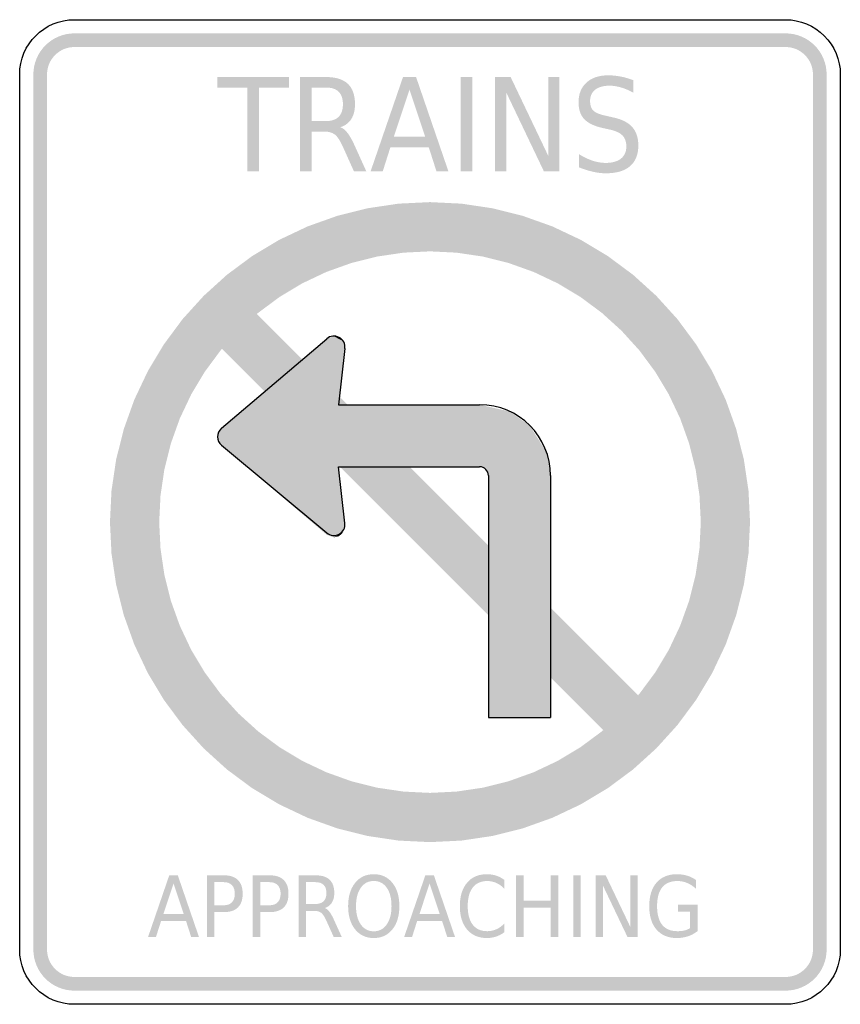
# Model space of a CAD drawing. Header units: inches. Extents: x -15 to 15, y -18 to 18.
import ezdxf

# ---------------------------------------------------------------- set-up
doc = ezdxf.new("R2010")
doc.units = ezdxf.units.IN
doc.header["$MEASUREMENT"] = 0

msp = doc.modelspace()

# ---------------------------------------------------------------- hatches: boundary and pattern name
for points in [[(-13, 17.5), (-13.147, 17.493), (-13.293, 17.471), (-13.435, 17.435), (-13.574, 17.386), (-13.707, 17.323), (-13.833, 17.247), (-13.952, 17.159), (-14.061, 17.061), (-14.16, 16.952), (-14.247, 16.833), (-14.323, 16.707), (-14.386, 16.574), (-14.435, 16.435), (-14.471, 16.293), (-14.493, 16.147), (-14.5, 16), (-14, 16), (-13.995, 16.098), (-13.981, 16.195), (-13.957, 16.29), (-13.924, 16.383), (-13.882, 16.471), (-13.831, 16.556), (-13.773, 16.634), (-13.707, 16.707), (-13.634, 16.773), (-13.556, 16.831), (-13.471, 16.882), (-13.383, 16.924), (-13.29, 16.957), (-13.195, 16.981), (-13.098, 16.995), (-13, 17), (-13, 17.5)], [(-13, 17), (13, 17), (13, 17.5), (-13, 17.5), (-13, 17)], [(14.5, 16), (14.493, 16.147), (14.471, 16.293), (14.435, 16.435), (14.386, 16.574), (14.323, 16.707), (14.247, 16.833), (14.16, 16.952), (14.061, 17.061), (13.952, 17.159), (13.833, 17.247), (13.707, 17.323), (13.574, 17.386), (13.435, 17.435), (13.293, 17.471), (13.147, 17.493), (13, 17.5), (13, 17), (13.098, 16.995), (13.195, 16.981), (13.29, 16.957), (13.383, 16.924), (13.471, 16.882), (13.556, 16.831), (13.634, 16.773), (13.707, 16.707), (13.773, 16.634), (13.831, 16.556), (13.882, 16.471), (13.924, 16.383), (13.957, 16.29), (13.981, 16.195), (13.995, 16.098), (14, 16), (14.5, 16)], [(-14, -16), (-14, 16), (-14.5, 16), (-14.5, -16), (-14, -16)], [(-7.775, 15.903), (-5.149, 15.903), (-5.149, 15.51), (-6.252, 15.51), (-6.252, 12.451), (-6.673, 12.451), (-6.673, 15.51), (-7.775, 15.51), (-7.775, 15.903)], [(1.126, 15.903), (1.547, 15.903), (1.547, 12.451), (1.126, 12.451), (1.126, 15.903)], [(2.381, 15.903), (2.948, 15.903), (4.326, 13.016), (4.326, 15.903), (4.733, 15.903), (4.733, 12.451), (4.166, 12.451), (2.788, 15.339), (2.788, 12.451), (2.381, 12.451), (2.381, 15.903)], [(14, 16), (14, -16), (14.5, -16), (14.5, 16), (14, 16)], [(0, 11.33), (-1.147, 11.274), (-2.283, 11.105), (-3.396, 10.826), (-4.477, 10.44), (-5.515, 9.949), (-6.5, 9.358), (-7.422, 8.674), (-8.273, 7.903), (-9.044, 7.053), (-9.728, 6.13), (-10.318, 5.145), (-10.809, 4.108), (-11.196, 3.026), (-11.475, 1.913), (-11.644, 0.777), (-11.7, -0.37), (-11.644, -1.517), (-11.475, -2.652), (-11.196, -3.766), (-10.809, -4.847), (-10.318, -5.885), (-9.728, -6.87), (-9.044, -7.792), (-8.273, -8.643), (-7.422, -9.414), (-6.5, -10.098), (-5.515, -10.688), (-4.477, -11.179), (-3.396, -11.566), (-2.283, -11.845), (-1.147, -12.014), (0, -12.07), (0, -10.27), (-0.97, -10.222), (-1.931, -10.08), (-2.874, -9.844), (-3.789, -9.516), (-4.667, -9.101), (-5.5, -8.601), (-6.28, -8.023), (-7, -7.37), (-7.653, -6.65), (-8.232, -5.87), (-8.731, -5.037), (-9.146, -4.158), (-9.474, -3.244), (-9.71, -2.301), (-9.852, -1.34), (-9.9, -0.37), (-9.852, 0.601), (-9.71, 1.562), (-9.474, 2.504), (-9.146, 3.419), (-8.731, 4.297), (-8.232, 5.13), (-7.653, 5.911), (-7, 6.63), (-6.28, 7.283), (-5.5, 7.862), (-4.667, 8.361), (-3.789, 8.777), (-2.874, 9.104), (-1.931, 9.34), (-0.97, 9.482), (0, 9.53), (0, 11.33)], [(0, -12.07), (1.147, -12.014), (2.283, -11.845), (3.396, -11.566), (4.477, -11.179), (5.515, -10.688), (6.5, -10.098), (7.422, -9.414), (8.273, -8.643), (9.044, -7.792), (9.728, -6.87), (10.318, -5.885), (10.809, -4.847), (11.196, -3.766), (11.475, -2.652), (11.644, -1.517), (11.7, -0.37), (11.644, 0.777), (11.475, 1.913), (11.196, 3.026), (10.809, 4.108), (10.318, 5.145), (9.728, 6.13), (9.044, 7.053), (8.273, 7.903), (7.422, 8.674), (6.5, 9.358), (5.515, 9.949), (4.477, 10.44), (3.396, 10.826), (2.283, 11.105), (1.147, 11.274), (0, 11.33), (0, 9.53), (0.97, 9.482), (1.931, 9.34), (2.874, 9.104), (3.789, 8.777), (4.667, 8.361), (5.5, 7.862), (6.28, 7.283), (7, 6.63), (7.653, 5.911), (8.232, 5.13), (8.731, 4.297), (9.146, 3.419), (9.474, 2.504), (9.71, 1.562), (9.852, 0.601), (9.9, -0.37), (9.852, -1.34), (9.71, -2.301), (9.474, -3.244), (9.146, -4.158), (8.731, -5.037), (8.232, -5.87), (7.653, -6.65), (7, -7.37), (6.28, -8.023), (5.5, -8.601), (4.667, -9.101), (3.789, -9.516), (2.874, -9.844), (1.931, -10.08), (0.97, -10.222), (0, -10.27), (0, -12.07)], [(8.273, -7.37), (-7, 7.903), (-8.273, 6.63), (7, -8.643), (8.273, -7.37)], [(-7.627, 3.062), (-3.347, 3.921), (-3.111, 5.981), (-3.776, 6.336), (-7.627, 3.062)], [(-3.776, 6.336), (-3.111, 5.981), (-3.172, 6.245), (-3.526, 6.432), (-3.776, 6.336)], [(-3.526, 6.432), (-3.172, 6.245), (-3.323, 6.385), (-3.526, 6.432)], [(-7.77, 2.751), (-3.348, 2.751), (-3.347, 3.921), (-7.627, 3.062), (-7.77, 2.751)], [(1.814, 3.921), (1.814, 1.653), (-3.347, 1.653), (-3.347, 3.921), (1.814, 3.921)], [(1.814, 1.653), (2.913, 3.676), (1.814, 3.921), (1.814, 1.653)], [(2.044, 1.558), (3.647, 3.161), (2.913, 3.676), (1.814, 1.653), (2.044, 1.558)], [(2.044, 1.558), (4.266, 2.169), (3.647, 3.161), (2.044, 1.558)], [(-7.77, 2.751), (-3.348, 2.751), (-3.347, 1.582), (-7.627, 2.441), (-7.77, 2.751)], [(-7.627, 2.441), (-3.347, 1.582), (-3.111, -0.479), (-3.776, -0.834), (-7.627, 2.441)], [(2.138, 1.329), (4.406, 1.329), (4.266, 2.169), (2.044, 1.558), (2.138, 1.329)], [(2.138, -7.51), (4.406, -7.51), (4.406, 1.329), (2.138, 1.329), (2.138, -7.51)], [(-3.776, -0.834), (-3.111, -0.479), (-3.172, -0.743), (-3.526, -0.93), (-3.776, -0.834)], [(-3.526, -0.93), (-3.172, -0.743), (-3.323, -0.882), (-3.526, -0.93)], [(3.147, -13.283), (3.421, -13.283), (3.421, -14.206), (4.416, -14.206), (4.416, -13.283), (4.69, -13.283), (4.69, -15.533), (4.416, -15.533), (4.416, -14.462), (3.421, -14.462), (3.421, -15.533), (3.147, -15.533), (3.147, -13.283)], [(5.236, -13.283), (5.51, -13.283), (5.51, -15.533), (5.236, -15.533), (5.236, -13.283)], [(6.054, -13.283), (6.423, -13.283), (7.321, -15.166), (7.321, -13.283), (7.587, -13.283), (7.587, -15.533), (7.217, -15.533), (6.319, -13.651), (6.319, -15.533), (6.054, -15.533), (6.054, -13.283)], [(-14.5, -16), (-14.493, -16.147), (-14.471, -16.293), (-14.435, -16.435), (-14.386, -16.574), (-14.323, -16.707), (-14.247, -16.833), (-14.16, -16.952), (-14.061, -17.061), (-13.952, -17.16), (-13.833, -17.247), (-13.707, -17.323), (-13.574, -17.386), (-13.435, -17.435), (-13.293, -17.471), (-13.147, -17.493), (-13, -17.5), (-13, -17), (-13.098, -16.995), (-13.195, -16.981), (-13.29, -16.957), (-13.383, -16.924), (-13.471, -16.882), (-13.556, -16.831), (-13.634, -16.773), (-13.707, -16.707), (-13.773, -16.634), (-13.831, -16.556), (-13.882, -16.471), (-13.924, -16.383), (-13.957, -16.29), (-13.981, -16.195), (-13.995, -16.098), (-14, -16), (-14.5, -16)], [(13, -17.5), (13.147, -17.493), (13.293, -17.471), (13.435, -17.435), (13.574, -17.386), (13.707, -17.323), (13.833, -17.247), (13.952, -17.16), (14.061, -17.061), (14.16, -16.952), (14.247, -16.833), (14.323, -16.707), (14.386, -16.574), (14.435, -16.435), (14.471, -16.293), (14.493, -16.147), (14.5, -16), (14, -16), (13.995, -16.098), (13.981, -16.195), (13.957, -16.29), (13.924, -16.383), (13.882, -16.471), (13.831, -16.556), (13.773, -16.634), (13.707, -16.707), (13.634, -16.773), (13.556, -16.831), (13.471, -16.882), (13.383, -16.924), (13.29, -16.957), (13.195, -16.981), (13.098, -16.995), (13, -17), (13, -17.5)], [(13, -17), (-13, -17), (-13, -17.5), (13, -17.5), (13, -17)]]:
    msp.add_hatch(color=7).paths.add_polyline_path(points)
h = msp.add_hatch(color=7)
edge = h.paths.add_edge_path()
edge.add_spline(control_points=[(-3.274, 14.07), (-3.183, 14.036), (-3.095, 13.963), (-3.01, 13.853), (-2.926, 13.742), (-2.84, 13.589), (-2.754, 13.395)], knot_values=[0, 0, 0, 0, 1, 1, 1, 2, 2, 2, 2], degree=3, periodic=0)
edge.add_line((-2.754, 13.395), (-2.326, 12.451))
edge.add_line((-2.326, 12.451), (-2.779, 12.451))
edge.add_line((-2.779, 12.451), (-3.177, 13.337))
edge.add_spline(control_points=[(-3.177, 13.337), (-3.279, 13.568), (-3.378, 13.721), (-3.474, 13.797), (-3.57, 13.873), (-3.702, 13.91), (-3.868, 13.91)], knot_values=[0, 0, 0, 0, 1, 1, 1, 2, 2, 2, 2], degree=3, periodic=0)
edge.add_line((-3.868, 13.91), (-4.326, 13.91))
edge.add_line((-4.326, 13.91), (-4.326, 12.451))
edge.add_line((-4.326, 12.451), (-4.747, 12.451))
edge.add_line((-4.747, 12.451), (-4.747, 15.903))
edge.add_line((-4.747, 15.903), (-3.799, 15.903))
edge.add_spline(control_points=[(-3.799, 15.903), (-3.443, 15.903), (-3.178, 15.821), (-3.003, 15.656), (-2.829, 15.491), (-2.742, 15.242), (-2.742, 14.909), (-2.742, 14.692), (-2.787, 14.511), (-2.877, 14.368), (-2.968, 14.225), (-3.1, 14.125), (-3.274, 14.07)], knot_values=[0, 0, 0, 0, 1, 1, 1, 2, 2, 2, 3, 3, 3, 4, 4, 4, 4], degree=3, periodic=0)
edge = h.paths.add_edge_path(flags=0)
edge.add_line((-4.326, 15.519), (-4.326, 14.294))
edge.add_line((-4.326, 14.294), (-3.799, 14.294))
edge.add_spline(control_points=[(-3.799, 14.294), (-3.595, 14.294), (-3.442, 14.346), (-3.339, 14.45), (-3.235, 14.554), (-3.184, 14.707), (-3.184, 14.909), (-3.184, 15.111), (-3.235, 15.263), (-3.339, 15.366), (-3.442, 15.468), (-3.595, 15.519), (-3.799, 15.519)], knot_values=[0, 0, 0, 0, 1, 1, 1, 2, 2, 2, 3, 3, 3, 4, 4, 4, 4], degree=3, periodic=0)
edge.add_line((-3.799, 15.519), (-4.326, 15.519))
h = msp.add_hatch(color=7)
h.paths.add_polyline_path([(-0.987, 15.903), (-0.509, 15.903), (0.675, 12.451), (0.238, 12.451), (-0.046, 13.337), (-1.447, 13.337), (-1.729, 12.451), (-2.173, 12.451), (-0.987, 15.903)])
h.paths.add_polyline_path([(-0.749, 15.443), (-1.32, 13.725), (-0.176, 13.725), (-0.749, 15.443)], flags=0)
h = msp.add_hatch(color=7)
edge = h.paths.add_edge_path()
edge.add_line((7.429, 15.79), (7.429, 15.335))
edge.add_spline(control_points=[(7.429, 15.335), (7.27, 15.419), (7.12, 15.483), (6.978, 15.524), (6.836, 15.566), (6.699, 15.587), (6.568, 15.587), (6.339, 15.587), (6.162, 15.537), (6.038, 15.439), (5.914, 15.34), (5.852, 15.2), (5.852, 15.018), (5.852, 14.865), (5.893, 14.75), (5.975, 14.672), (6.058, 14.594), (6.215, 14.531), (6.446, 14.484)], knot_values=[0, 0, 0, 0, 1, 1, 1, 2, 2, 2, 3, 3, 3, 4, 4, 4, 5, 5, 5, 6, 6, 6, 6], degree=3, periodic=0)
edge.add_line((6.446, 14.484), (6.698, 14.426))
edge.add_spline(control_points=[(6.698, 14.426), (7.012, 14.36), (7.244, 14.243), (7.393, 14.076), (7.541, 13.908), (7.616, 13.685), (7.616, 13.404), (7.616, 13.069), (7.515, 12.816), (7.314, 12.643), (7.113, 12.471), (6.817, 12.384), (6.427, 12.384), (6.279, 12.384), (6.123, 12.403), (5.957, 12.44), (5.791, 12.477), (5.62, 12.532), (5.443, 12.604)], knot_values=[0, 0, 0, 0, 1, 1, 1, 2, 2, 2, 3, 3, 3, 4, 4, 4, 5, 5, 5, 6, 6, 6, 6], degree=3, periodic=0)
edge.add_line((5.443, 12.604), (5.443, 13.085))
edge.add_spline(control_points=[(5.443, 13.085), (5.614, 12.979), (5.781, 12.898), (5.944, 12.844), (6.108, 12.791), (6.269, 12.764), (6.427, 12.764), (6.666, 12.764), (6.851, 12.816), (6.982, 12.921), (7.113, 13.026), (7.179, 13.175), (7.179, 13.369), (7.179, 13.539), (7.132, 13.671), (7.038, 13.767), (6.944, 13.863), (6.79, 13.934), (6.575, 13.982)], knot_values=[0, 0, 0, 0, 1, 1, 1, 2, 2, 2, 3, 3, 3, 4, 4, 4, 5, 5, 5, 6, 6, 6, 6], degree=3, periodic=0)
edge.add_line((6.575, 13.982), (6.321, 14.037))
edge.add_spline(control_points=[(6.321, 14.037), (6.007, 14.107), (5.78, 14.216), (5.64, 14.363), (5.501, 14.511), (5.431, 14.717), (5.431, 14.981), (5.431, 15.286), (5.528, 15.526), (5.721, 15.702), (5.915, 15.878), (6.181, 15.966), (6.52, 15.966), (6.666, 15.966), (6.815, 15.951), (6.966, 15.922), (7.117, 15.893), (7.271, 15.849), (7.429, 15.79)], knot_values=[0, 0, 0, 0, 1, 1, 1, 2, 2, 2, 3, 3, 3, 4, 4, 4, 5, 5, 5, 6, 6, 6, 6], degree=3, periodic=0)
h = msp.add_hatch(color=7)
h.paths.add_polyline_path([(-9.532, -13.283), (-9.22, -13.283), (-8.448, -15.533), (-8.733, -15.533), (-8.918, -14.956), (-9.832, -14.956), (-10.016, -15.533), (-10.305, -15.533), (-9.532, -13.283)])
h.paths.add_polyline_path([(-9.377, -13.583), (-9.749, -14.703), (-9.003, -14.703), (-9.377, -13.583)], flags=0)
h = msp.add_hatch(color=7)
edge = h.paths.add_edge_path()
edge.add_line((-8.154, -13.283), (-7.536, -13.283))
edge.add_spline(control_points=[(-7.536, -13.283), (-7.309, -13.283), (-7.138, -13.341), (-7.022, -13.455), (-6.906, -13.569), (-6.848, -13.736), (-6.848, -13.956), (-6.848, -14.178), (-6.906, -14.345), (-7.022, -14.459), (-7.138, -14.573), (-7.309, -14.629), (-7.536, -14.629)], knot_values=[0, 0, 0, 0, 1, 1, 1, 2, 2, 2, 3, 3, 3, 4, 4, 4, 4], degree=3, periodic=0)
edge.add_line((-7.536, -14.629), (-7.88, -14.629))
edge.add_line((-7.88, -14.629), (-7.88, -15.533))
edge.add_line((-7.88, -15.533), (-8.154, -15.533))
edge.add_line((-8.154, -15.533), (-8.154, -13.283))
edge = h.paths.add_edge_path(flags=0)
edge.add_line((-7.88, -13.534), (-7.88, -14.379))
edge.add_line((-7.88, -14.379), (-7.536, -14.379))
edge.add_spline(control_points=[(-7.536, -14.379), (-7.409, -14.379), (-7.31, -14.342), (-7.24, -14.269), (-7.171, -14.196), (-7.136, -14.091), (-7.136, -13.956), (-7.136, -13.821), (-7.171, -13.717), (-7.24, -13.644), (-7.31, -13.57), (-7.409, -13.534), (-7.536, -13.534)], knot_values=[0, 0, 0, 0, 1, 1, 1, 2, 2, 2, 3, 3, 3, 4, 4, 4, 4], degree=3, periodic=0)
edge.add_line((-7.536, -13.534), (-7.88, -13.534))
h = msp.add_hatch(color=7)
edge = h.paths.add_edge_path()
edge.add_line((-6.48, -13.283), (-5.862, -13.283))
edge.add_spline(control_points=[(-5.862, -13.283), (-5.635, -13.283), (-5.464, -13.341), (-5.348, -13.455), (-5.231, -13.569), (-5.173, -13.736), (-5.173, -13.956), (-5.173, -14.178), (-5.231, -14.345), (-5.348, -14.459), (-5.464, -14.573), (-5.635, -14.629), (-5.862, -14.629)], knot_values=[0, 0, 0, 0, 1, 1, 1, 2, 2, 2, 3, 3, 3, 4, 4, 4, 4], degree=3, periodic=0)
edge.add_line((-5.862, -14.629), (-6.206, -14.629))
edge.add_line((-6.206, -14.629), (-6.206, -15.533))
edge.add_line((-6.206, -15.533), (-6.48, -15.533))
edge.add_line((-6.48, -15.533), (-6.48, -13.283))
edge = h.paths.add_edge_path(flags=0)
edge.add_line((-6.206, -13.534), (-6.206, -14.379))
edge.add_line((-6.206, -14.379), (-5.862, -14.379))
edge.add_spline(control_points=[(-5.862, -14.379), (-5.735, -14.379), (-5.636, -14.342), (-5.566, -14.269), (-5.496, -14.196), (-5.461, -14.091), (-5.461, -13.956), (-5.461, -13.821), (-5.496, -13.717), (-5.566, -13.644), (-5.636, -13.57), (-5.735, -13.534), (-5.862, -13.534)], knot_values=[0, 0, 0, 0, 1, 1, 1, 2, 2, 2, 3, 3, 3, 4, 4, 4, 4], degree=3, periodic=0)
edge.add_line((-5.862, -13.534), (-6.206, -13.534))
h = msp.add_hatch(color=7)
edge = h.paths.add_edge_path()
edge.add_spline(control_points=[(-3.846, -14.479), (-3.786, -14.501), (-3.729, -14.548), (-3.674, -14.62), (-3.619, -14.693), (-3.563, -14.792), (-3.507, -14.919)], knot_values=[0, 0, 0, 0, 1, 1, 1, 2, 2, 2, 2], degree=3, periodic=0)
edge.add_line((-3.507, -14.919), (-3.228, -15.533))
edge.add_line((-3.228, -15.533), (-3.523, -15.533))
edge.add_line((-3.523, -15.533), (-3.782, -14.956))
edge.add_spline(control_points=[(-3.782, -14.956), (-3.849, -14.806), (-3.913, -14.706), (-3.976, -14.656), (-4.039, -14.607), (-4.125, -14.583), (-4.233, -14.583)], knot_values=[0, 0, 0, 0, 1, 1, 1, 2, 2, 2, 2], degree=3, periodic=0)
edge.add_line((-4.233, -14.583), (-4.531, -14.583))
edge.add_line((-4.531, -14.583), (-4.531, -15.533))
edge.add_line((-4.531, -15.533), (-4.806, -15.533))
edge.add_line((-4.806, -15.533), (-4.806, -13.283))
edge.add_line((-4.806, -13.283), (-4.188, -13.283))
edge.add_spline(control_points=[(-4.188, -13.283), (-3.956, -13.283), (-3.783, -13.337), (-3.669, -13.445), (-3.556, -13.552), (-3.499, -13.714), (-3.499, -13.932), (-3.499, -14.073), (-3.529, -14.191), (-3.587, -14.284), (-3.646, -14.378), (-3.732, -14.442), (-3.846, -14.479)], knot_values=[0, 0, 0, 0, 1, 1, 1, 2, 2, 2, 3, 3, 3, 4, 4, 4, 4], degree=3, periodic=0)
edge = h.paths.add_edge_path(flags=0)
edge.add_line((-4.531, -13.534), (-4.531, -14.332))
edge.add_line((-4.531, -14.332), (-4.188, -14.332))
edge.add_spline(control_points=[(-4.188, -14.332), (-4.055, -14.332), (-3.955, -14.298), (-3.888, -14.231), (-3.821, -14.163), (-3.787, -14.063), (-3.787, -13.932), (-3.787, -13.8), (-3.821, -13.701), (-3.888, -13.634), (-3.955, -13.567), (-4.055, -13.534), (-4.188, -13.534)], knot_values=[0, 0, 0, 0, 1, 1, 1, 2, 2, 2, 3, 3, 3, 4, 4, 4, 4], degree=3, periodic=0)
edge.add_line((-4.188, -13.534), (-4.531, -13.534))
h = msp.add_hatch(color=7)
edge = h.paths.add_edge_path()
edge.add_spline(control_points=[(-2.055, -13.243), (-1.771, -13.243), (-1.544, -13.349), (-1.374, -13.56), (-1.204, -13.772), (-1.12, -14.055), (-1.12, -14.411), (-1.12, -14.765), (-1.204, -15.048), (-1.374, -15.26), (-1.544, -15.471), (-1.771, -15.577), (-2.055, -15.577), (-2.34, -15.577), (-2.567, -15.472), (-2.737, -15.261), (-2.908, -15.05), (-2.993, -14.766), (-2.993, -14.411), (-2.993, -14.055), (-2.908, -13.772), (-2.737, -13.56), (-2.567, -13.349), (-2.34, -13.243), (-2.055, -13.243)], knot_values=[0, 0, 0, 0, 1, 1, 1, 2, 2, 2, 3, 3, 3, 4, 4, 4, 5, 5, 5, 6, 6, 6, 7, 7, 7, 8, 8, 8, 8], degree=3, periodic=0)
edge = h.paths.add_edge_path(flags=0)
edge.add_spline(control_points=[(-2.055, -13.49), (-2.254, -13.49), (-2.412, -13.572), (-2.529, -13.737), (-2.646, -13.902), (-2.705, -14.126), (-2.705, -14.411), (-2.705, -14.694), (-2.646, -14.918), (-2.529, -15.083), (-2.412, -15.248), (-2.254, -15.33), (-2.055, -15.33), (-1.856, -15.33), (-1.699, -15.248), (-1.582, -15.083), (-1.466, -14.918), (-1.407, -14.694), (-1.407, -14.411), (-1.407, -14.126), (-1.466, -13.902), (-1.582, -13.737), (-1.699, -13.572), (-1.856, -13.49), (-2.055, -13.49)], knot_values=[0, 0, 0, 0, 1, 1, 1, 2, 2, 2, 3, 3, 3, 4, 4, 4, 5, 5, 5, 6, 6, 6, 7, 7, 7, 8, 8, 8, 8], degree=3, periodic=0)
h = msp.add_hatch(color=7)
h.paths.add_polyline_path([(-0.17, -13.283), (0.142, -13.283), (0.913, -15.533), (0.629, -15.533), (0.443, -14.956), (-0.47, -14.956), (-0.654, -15.533), (-0.943, -15.533), (-0.17, -13.283)])
h.paths.add_polyline_path([(-0.015, -13.583), (-0.387, -14.703), (0.359, -14.703), (-0.015, -13.583)], flags=0)
h = msp.add_hatch(color=7)
edge = h.paths.add_edge_path()
edge.add_line((2.723, -13.457), (2.723, -13.778))
edge.add_spline(control_points=[(2.723, -13.778), (2.631, -13.682), (2.533, -13.611), (2.428, -13.564), (2.324, -13.517), (2.213, -13.493), (2.095, -13.493), (1.864, -13.493), (1.687, -13.572), (1.564, -13.729), (1.441, -13.886), (1.379, -14.113), (1.379, -14.411), (1.379, -14.707), (1.441, -14.934), (1.564, -15.091), (1.687, -15.248), (1.864, -15.327), (2.095, -15.327), (2.213, -15.327), (2.324, -15.303), (2.428, -15.256), (2.533, -15.209), (2.631, -15.138), (2.723, -15.042)], knot_values=[0, 0, 0, 0, 1, 1, 1, 2, 2, 2, 3, 3, 3, 4, 4, 4, 5, 5, 5, 6, 6, 6, 7, 7, 7, 8, 8, 8, 8], degree=3, periodic=0)
edge.add_line((2.723, -15.042), (2.723, -15.36))
edge.add_spline(control_points=[(2.723, -15.36), (2.628, -15.433), (2.526, -15.487), (2.419, -15.523), (2.311, -15.559), (2.198, -15.577), (2.08, -15.577), (1.772, -15.577), (1.531, -15.473), (1.355, -15.264), (1.179, -15.056), (1.091, -14.771), (1.091, -14.411), (1.091, -14.049), (1.179, -13.764), (1.355, -13.556), (1.531, -13.347), (1.772, -13.243), (2.08, -13.243), (2.2, -13.243), (2.314, -13.261), (2.422, -13.296), (2.53, -13.332), (2.63, -13.385), (2.723, -13.457)], knot_values=[0, 0, 0, 0, 1, 1, 1, 2, 2, 2, 3, 3, 3, 4, 4, 4, 5, 5, 5, 6, 6, 6, 7, 7, 7, 8, 8, 8, 8], degree=3, periodic=0)
h = msp.add_hatch(color=7)
edge = h.paths.add_edge_path()
edge.add_line((9.511, -15.212), (9.511, -14.608))
edge.add_line((9.511, -14.608), (9.063, -14.608))
edge.add_line((9.063, -14.608), (9.063, -14.358))
edge.add_line((9.063, -14.358), (9.782, -14.358))
edge.add_line((9.782, -14.358), (9.782, -15.324))
edge.add_spline(control_points=[(9.782, -15.324), (9.677, -15.407), (9.56, -15.47), (9.433, -15.513), (9.305, -15.556), (9.169, -15.577), (9.024, -15.577), (8.708, -15.577), (8.46, -15.474), (8.282, -15.269), (8.104, -15.064), (8.015, -14.777), (8.015, -14.411), (8.015, -14.043), (8.104, -13.756), (8.282, -13.551), (8.46, -13.346), (8.708, -13.243), (9.024, -13.243), (9.156, -13.243), (9.281, -13.261), (9.4, -13.297), (9.519, -13.333), (9.629, -13.386), (9.73, -13.457)], knot_values=[0, 0, 0, 0, 1, 1, 1, 2, 2, 2, 3, 3, 3, 4, 4, 4, 5, 5, 5, 6, 6, 6, 7, 7, 7, 8, 8, 8, 8], degree=3, periodic=0)
edge.add_line((9.73, -13.457), (9.73, -13.781))
edge.add_spline(control_points=[(9.73, -13.781), (9.628, -13.685), (9.52, -13.614), (9.406, -13.565), (9.292, -13.517), (9.173, -13.493), (9.047, -13.493), (8.8, -13.493), (8.614, -13.57), (8.489, -13.724), (8.365, -13.877), (8.302, -14.106), (8.302, -14.411), (8.302, -14.714), (8.365, -14.943), (8.489, -15.096), (8.614, -15.25), (8.8, -15.327), (9.047, -15.327), (9.144, -15.327), (9.231, -15.318), (9.307, -15.299), (9.383, -15.281), (9.451, -15.252), (9.511, -15.212)], knot_values=[0, 0, 0, 0, 1, 1, 1, 2, 2, 2, 3, 3, 3, 4, 4, 4, 5, 5, 5, 6, 6, 6, 7, 7, 7, 8, 8, 8, 8], degree=3, periodic=0)

# ---------------------------------------------------------------- linework, layer by layer
at = {"color": 7}
for p, q in [((-7.627, 3.062), (-3.776, 6.336)), ((-3.111, 5.981), (-3.347, 3.921)), ((-3.347, 3.921), (1.814, 3.921)), ((-7.624, 2.442), (-3.773, -0.766)), ((-3.111, -0.408), (-3.347, 1.653)), ((-3.347, 1.653), (1.814, 1.653)), ((2.138, 1.329), (2.138, -7.51)), ((4.406, 1.329), (4.406, -7.51)), ((2.138, -7.51), (4.406, -7.51))]:
    msp.add_line(p, q, dxfattribs=at)
for points in [[(-13, 18), (13, 18)], [(-15, -16), (-15, 16)], [(15, 16), (15, -16)], [(13, -18), (-13, -18)]]:
    msp.add_lwpolyline(points, dxfattribs=at)
for points in [[(-15, 16), (-15, 17.105), (-14.105, 18), (-13, 18)], [(4.406, 1.329), (4.406, 2.76), (3.246, 3.921), (1.814, 3.921)], [(2.138, 1.329), (2.138, 1.508), (1.993, 1.653), (1.814, 1.653)], [(-13, -18), (-14.105, -18), (-15, -17.105), (-15, -16)], [(15, -16), (15, -17.105), (14.105, -18), (13, -18)]]:
    msp.add_open_spline(points, degree=3, dxfattribs=at)
for points in [[(13, 18), (13.53, 18), (14.039, 17.789), (14.414, 17.414), (14.789, 17.039), (15, 16.53), (15, 16)], [(-3.111, 5.981), (-3.093, 6.147), (-3.177, 6.307), (-3.323, 6.385), (-3.47, 6.463), (-3.649, 6.444), (-3.776, 6.336)], [(-7.627, 3.062), (-7.719, 2.984), (-7.771, 2.871), (-7.77, 2.751), (-7.77, 2.632), (-7.716, 2.518), (-7.624, 2.442)], [(-3.773, -0.766), (-3.646, -0.871), (-3.467, -0.889), (-3.321, -0.811), (-3.176, -0.732), (-3.093, -0.573), (-3.111, -0.408)]]:
    msp.add_open_spline(points, degree=3, knots=[0, 0, 0, 0, 1, 1, 1, 2, 2, 2, 2], dxfattribs=at)

doc.saveas('drawing.dxf')
